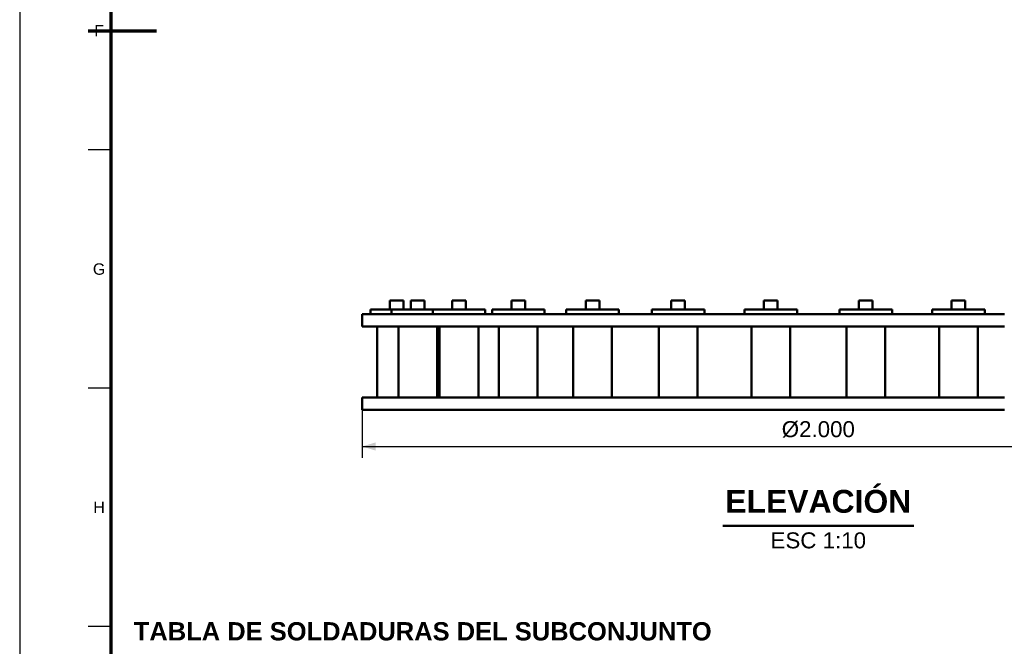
# Model space of a CAD drawing. Header units: millimetres. Extents: x 0 to 841, y 0 to 594.
# Tile 2 of 226: x 0 to 216, y 162 to 299. Entities that reach past the tile are written whole.
import ezdxf
from ezdxf.enums import TextEntityAlignment as Align

# ---------------------------------------------------------------- set-up
doc = ezdxf.new("R2010")
doc.units = ezdxf.units.MM
for name, color, linetype, lineweight in [('COTA', 7, 'CONTINUOUS', 25), ('FINA', 7, 'CONTINUOUS', 25), ('MARCO', 7, 'CONTINUOUS', 70), ('TXT', 7, 'CONTINUOUS', 25), ('VIS', 7, 'CONTINUOUS', 50)]:
    doc.layers.add(name, color=color, linetype=linetype, lineweight=lineweight)
doc.styles.add('STD', font='LiberationSans-Regular.ttf')
doc.styles.add('STDB', font='LiberationSans-Bold.ttf')

msp = doc.modelspace()

# ---------------------------------------------------------------- linework, layer by layer
at = {"layer": 'COTA'}
for p, q in [((75.02, 215.16), (75.02, 203.46)), ((75.02, 205.96), (275.02, 205.96))]:
    msp.add_line(p, q, dxfattribs=at)
msp.add_solid([(75.02, 205.96), (78.02, 205.06), (78.02, 206.86)], dxfattribs=at)
at = {"layer": 'FINA'}
for p, q in [((20, 270.91), (15, 270.91)), ((20, 218.73), (15, 218.73)), ((20, 166.55), (15, 166.55))]:
    msp.add_line(p, q, dxfattribs=at)
msp.add_lwpolyline([(0, 0), (841, 0), (841, 594), (0, 594)], close=True, dxfattribs=at)
at = {"layer": 'MARCO'}
msp.add_line((15, 297), (30, 297), dxfattribs=at)
msp.add_lwpolyline([(20, 10), (831, 10), (831, 584), (20, 584)], close=True, dxfattribs=at)
at = {"layer": 'VIS'}
msp.add_line((154.09, 188.56), (195.95, 188.56), dxfattribs=at)
for points in [[(81.1, 237.96), (81.22, 237.96), (81.34, 237.96), (81.46, 237.96), (81.58, 237.96), (81.7, 237.96), (81.82, 237.96), (81.94, 237.96), (82.06, 237.96), (82.18, 237.96), (82.3, 237.96), (82.42, 237.96), (82.54, 237.96), (82.66, 237.96), (82.78, 237.96), (82.9, 237.96), (83.02, 237.96), (83.14, 237.96), (83.26, 237.96), (83.38, 237.96), (83.5, 237.96), (83.62, 237.96), (83.74, 237.96), (83.86, 237.96), (83.98, 237.96), (84.1, 237.96)], [(81.1, 237.96), (81.1, 235.96)], [(81.1, 237.96), (81.1, 235.96)], [(84.1, 235.96), (84.1, 237.96)], [(84.1, 235.96), (84.1, 237.96)], [(85.74, 237.96), (85.86, 237.96), (85.98, 237.96), (86.1, 237.96), (86.22, 237.96), (86.34, 237.96), (86.46, 237.96), (86.58, 237.96), (86.7, 237.96), (86.82, 237.96), (86.94, 237.96), (87.06, 237.96), (87.18, 237.96), (87.3, 237.96), (87.42, 237.96), (87.54, 237.96), (87.66, 237.96), (87.78, 237.96), (87.9, 237.96), (88.02, 237.96), (88.14, 237.96), (88.26, 237.96), (88.38, 237.96), (88.5, 237.96), (88.62, 237.96), (88.74, 237.96)], [(85.74, 237.96), (85.74, 235.96)], [(88.74, 235.96), (88.74, 237.96)], [(94.77, 237.96), (94.89, 237.96), (95.01, 237.96), (95.13, 237.96), (95.25, 237.96), (95.37, 237.96), (95.49, 237.96), (95.61, 237.96), (95.73, 237.96), (95.85, 237.96), (95.97, 237.96), (96.09, 237.96), (96.21, 237.96), (96.33, 237.96), (96.45, 237.96), (96.57, 237.96), (96.69, 237.96), (96.81, 237.96), (96.93, 237.96), (97.05, 237.96), (97.17, 237.96), (97.29, 237.96), (97.41, 237.96), (97.53, 237.96), (97.65, 237.96), (97.77, 237.96)], [(94.77, 237.96), (94.77, 235.96)], [(97.77, 235.96), (97.77, 237.96)], [(107.76, 237.96), (107.88, 237.96), (108, 237.96), (108.12, 237.96), (108.24, 237.96), (108.36, 237.96), (108.48, 237.96), (108.6, 237.96), (108.72, 237.96), (108.84, 237.96), (108.96, 237.96), (109.08, 237.96), (109.2, 237.96), (109.32, 237.96), (109.44, 237.96), (109.56, 237.96), (109.68, 237.96), (109.8, 237.96), (109.92, 237.96), (110.04, 237.96), (110.16, 237.96), (110.28, 237.96), (110.4, 237.96), (110.52, 237.96), (110.64, 237.96), (110.76, 237.96)], [(107.76, 237.96), (107.76, 235.96)], [(110.76, 235.96), (110.76, 237.96)], [(124.04, 237.96), (124.16, 237.96), (124.28, 237.96), (124.4, 237.96), (124.52, 237.96), (124.64, 237.96), (124.76, 237.96), (124.88, 237.96), (125, 237.96), (125.12, 237.96), (125.24, 237.96), (125.36, 237.96), (125.48, 237.96), (125.6, 237.96), (125.72, 237.96), (125.84, 237.96), (125.96, 237.96), (126.08, 237.96), (126.2, 237.96), (126.32, 237.96), (126.44, 237.96), (126.56, 237.96), (126.68, 237.96), (126.8, 237.96), (126.92, 237.96), (127.04, 237.96)], [(124.04, 237.96), (124.04, 235.96)], [(127.04, 235.96), (127.04, 237.96)], [(142.8, 237.96), (142.92, 237.96), (143.04, 237.96), (143.16, 237.96), (143.28, 237.96), (143.4, 237.96), (143.52, 237.96), (143.64, 237.96), (143.76, 237.96), (143.88, 237.96), (144, 237.96), (144.12, 237.96), (144.24, 237.96), (144.36, 237.96), (144.48, 237.96), (144.6, 237.96), (144.72, 237.96), (144.84, 237.96), (144.96, 237.96), (145.08, 237.96), (145.2, 237.96), (145.32, 237.96), (145.44, 237.96), (145.56, 237.96), (145.68, 237.96), (145.8, 237.96)], [(142.8, 237.96), (142.8, 235.96)], [(145.8, 235.96), (145.8, 237.96)], [(163.11, 237.96), (163.23, 237.96), (163.35, 237.96), (163.47, 237.96), (163.59, 237.96), (163.71, 237.96), (163.83, 237.96), (163.95, 237.96), (164.07, 237.96), (164.19, 237.96), (164.31, 237.96), (164.43, 237.96), (164.55, 237.96), (164.67, 237.96), (164.79, 237.96), (164.91, 237.96), (165.03, 237.96), (165.15, 237.96), (165.27, 237.96), (165.39, 237.96), (165.51, 237.96), (165.63, 237.96), (165.75, 237.96), (165.87, 237.96), (165.99, 237.96), (166.11, 237.96)], [(163.11, 237.96), (163.11, 235.96)], [(166.11, 235.96), (166.11, 237.96)], [(183.93, 237.96), (184.05, 237.96), (184.17, 237.96), (184.29, 237.96), (184.41, 237.96), (184.53, 237.96), (184.65, 237.96), (184.77, 237.96), (184.89, 237.96), (185.01, 237.96), (185.13, 237.96), (185.25, 237.96), (185.37, 237.96), (185.49, 237.96), (185.61, 237.96), (185.73, 237.96), (185.85, 237.96), (185.97, 237.96), (186.09, 237.96), (186.21, 237.96), (186.33, 237.96), (186.45, 237.96), (186.57, 237.96), (186.69, 237.96), (186.81, 237.96), (186.93, 237.96)], [(183.93, 237.96), (183.93, 235.96)], [(186.93, 235.96), (186.93, 237.96)], [(204.24, 237.96), (204.36, 237.96), (204.48, 237.96), (204.6, 237.96), (204.72, 237.96), (204.84, 237.96), (204.96, 237.96), (205.08, 237.96), (205.2, 237.96), (205.32, 237.96), (205.44, 237.96), (205.56, 237.96), (205.68, 237.96), (205.8, 237.96), (205.92, 237.96), (206.04, 237.96), (206.16, 237.96), (206.28, 237.96), (206.4, 237.96), (206.52, 237.96), (206.64, 237.96), (206.76, 237.96), (206.88, 237.96), (207, 237.96), (207.12, 237.96), (207.24, 237.96)], [(204.24, 237.96), (204.24, 235.96)], [(207.24, 235.96), (207.24, 237.96)], [(76.85, 235.96), (76.98, 235.96), (77.1, 235.96), (77.22, 235.96), (77.34, 235.96), (77.46, 235.96), (77.59, 235.96), (77.71, 235.96), (77.83, 235.96), (77.95, 235.96), (78.07, 235.96), (78.2, 235.96), (78.32, 235.96), (78.44, 235.96), (78.56, 235.96), (78.68, 235.96), (78.81, 235.96), (78.93, 235.96), (79.05, 235.96), (79.17, 235.96), (79.29, 235.96), (79.42, 235.96), (79.54, 235.96), (79.66, 235.96), (79.78, 235.96), (79.9, 235.96), (80.03, 235.96), (80.15, 235.96), (80.27, 235.96), (80.39, 235.96), (80.51, 235.96), (80.64, 235.96), (80.76, 235.96), (80.88, 235.96), (81, 235.96), (81.12, 235.96), (81.24, 235.96), (81.37, 235.96), (81.49, 235.96)], [(76.85, 235.96), (76.85, 234.96)], [(76.85, 235.96), (76.85, 234.96)], [(81.49, 235.96), (81.61, 235.96), (81.73, 235.96), (81.85, 235.96), (81.97, 235.96), (82.09, 235.96), (82.21, 235.96), (82.33, 235.96), (82.45, 235.96), (82.57, 235.96), (82.69, 235.96), (82.81, 235.96), (82.93, 235.96), (83.05, 235.96), (83.18, 235.96), (83.3, 235.96), (83.42, 235.96), (83.54, 235.96), (83.66, 235.96), (83.78, 235.96), (83.9, 235.96), (84.02, 235.96), (84.14, 235.96), (84.26, 235.96), (84.38, 235.96), (84.5, 235.96), (84.62, 235.96), (84.74, 235.96), (84.86, 235.96), (84.98, 235.96), (85.1, 235.96), (85.22, 235.96), (85.34, 235.96), (85.46, 235.96), (85.58, 235.96), (85.71, 235.96), (85.83, 235.96), (85.95, 235.96), (86.07, 235.96), (86.19, 235.96), (86.31, 235.96), (86.43, 235.96), (86.55, 235.96), (86.67, 235.96), (86.79, 235.96), (86.91, 235.96), (87.03, 235.96), (87.15, 235.96), (87.27, 235.96), (87.39, 235.96), (87.51, 235.96), (87.63, 235.96), (87.75, 235.96), (87.87, 235.96), (87.99, 235.96), (88.11, 235.96), (88.24, 235.96), (88.36, 235.96), (88.48, 235.96), (88.6, 235.96), (88.72, 235.96), (88.84, 235.96), (88.96, 235.96), (89.08, 235.96), (89.2, 235.96), (89.32, 235.96), (89.44, 235.96), (89.56, 235.96), (89.68, 235.96), (89.8, 235.96), (89.92, 235.96), (90.04, 235.96), (90.16, 235.96), (90.28, 235.96), (90.4, 235.96), (90.52, 235.96)], [(81.49, 235.96), (81.49, 234.96)], [(90.52, 235.96), (90.65, 235.96), (90.77, 235.96), (90.89, 235.96), (91.01, 235.96), (91.13, 235.96), (91.25, 235.96), (91.37, 235.96), (91.49, 235.96), (91.61, 235.96), (91.74, 235.96), (91.86, 235.96), (91.98, 235.96), (92.1, 235.96), (92.22, 235.96), (92.34, 235.96), (92.46, 235.96), (92.58, 235.96), (92.7, 235.96), (92.82, 235.96), (92.95, 235.96), (93.07, 235.96), (93.19, 235.96), (93.31, 235.96), (93.43, 235.96), (93.55, 235.96), (93.67, 235.96), (93.79, 235.96), (93.91, 235.96), (94.04, 235.96), (94.16, 235.96), (94.28, 235.96), (94.4, 235.96), (94.52, 235.96), (94.64, 235.96), (94.76, 235.96), (94.88, 235.96), (95, 235.96), (95.12, 235.96), (95.25, 235.96), (95.37, 235.96), (95.49, 235.96), (95.61, 235.96), (95.73, 235.96), (95.85, 235.96), (95.97, 235.96), (96.09, 235.96), (96.21, 235.96), (96.34, 235.96), (96.46, 235.96), (96.58, 235.96), (96.7, 235.96), (96.82, 235.96), (96.94, 235.96), (97.06, 235.96), (97.18, 235.96), (97.3, 235.96), (97.42, 235.96), (97.55, 235.96), (97.67, 235.96), (97.79, 235.96), (97.91, 235.96), (98.03, 235.96), (98.15, 235.96), (98.27, 235.96), (98.39, 235.96), (98.51, 235.96), (98.64, 235.96), (98.76, 235.96), (98.88, 235.96), (99, 235.96), (99.12, 235.96), (99.24, 235.96), (99.36, 235.96), (99.48, 235.96), (99.6, 235.96), (99.72, 235.96), (99.85, 235.96), (99.97, 235.96), (100.09, 235.96), (100.21, 235.96), (100.33, 235.96), (100.45, 235.96), (100.57, 235.96), (100.69, 235.96), (100.81, 235.96), (100.94, 235.96), (101.06, 235.96), (101.18, 235.96), (101.3, 235.96), (101.42, 235.96), (101.54, 235.96), (101.66, 235.96), (101.78, 235.96), (101.9, 235.96), (102.02, 235.96)], [(90.52, 235.96), (90.52, 234.96)], [(102.02, 234.96), (102.02, 235.96)], [(103.51, 235.96), (103.63, 235.96), (103.75, 235.96), (103.87, 235.96), (103.99, 235.96), (104.11, 235.96), (104.24, 235.96), (104.36, 235.96), (104.48, 235.96), (104.6, 235.96), (104.72, 235.96), (104.84, 235.96), (104.96, 235.96), (105.08, 235.96), (105.2, 235.96), (105.32, 235.96), (105.45, 235.96), (105.57, 235.96), (105.69, 235.96), (105.81, 235.96), (105.93, 235.96), (106.05, 235.96), (106.17, 235.96), (106.29, 235.96), (106.41, 235.96), (106.54, 235.96), (106.66, 235.96), (106.78, 235.96), (106.9, 235.96), (107.02, 235.96), (107.14, 235.96), (107.26, 235.96), (107.38, 235.96), (107.5, 235.96), (107.62, 235.96), (107.75, 235.96), (107.87, 235.96), (107.99, 235.96), (108.11, 235.96), (108.23, 235.96), (108.35, 235.96), (108.47, 235.96), (108.59, 235.96), (108.71, 235.96), (108.84, 235.96), (108.96, 235.96), (109.08, 235.96), (109.2, 235.96), (109.32, 235.96), (109.44, 235.96), (109.56, 235.96), (109.68, 235.96), (109.8, 235.96), (109.92, 235.96), (110.05, 235.96), (110.17, 235.96), (110.29, 235.96), (110.41, 235.96), (110.53, 235.96), (110.65, 235.96), (110.77, 235.96), (110.89, 235.96), (111.01, 235.96), (111.14, 235.96), (111.26, 235.96), (111.38, 235.96), (111.5, 235.96), (111.62, 235.96), (111.74, 235.96), (111.86, 235.96), (111.98, 235.96), (112.1, 235.96), (112.22, 235.96), (112.35, 235.96), (112.47, 235.96), (112.59, 235.96), (112.71, 235.96), (112.83, 235.96), (112.95, 235.96), (113.07, 235.96), (113.19, 235.96), (113.31, 235.96), (113.44, 235.96), (113.56, 235.96), (113.68, 235.96), (113.8, 235.96), (113.92, 235.96), (114.04, 235.96), (114.16, 235.96), (114.28, 235.96), (114.4, 235.96), (114.52, 235.96), (114.65, 235.96), (114.77, 235.96), (114.89, 235.96), (115.01, 235.96)], [(103.51, 235.96), (103.51, 234.96)], [(115.01, 234.96), (115.01, 235.96)], [(119.79, 235.96), (119.91, 235.96), (120.03, 235.96), (120.15, 235.96), (120.28, 235.96), (120.4, 235.96), (120.52, 235.96), (120.64, 235.96), (120.76, 235.96), (120.88, 235.96), (121, 235.96), (121.12, 235.96), (121.24, 235.96), (121.36, 235.96), (121.49, 235.96), (121.61, 235.96), (121.73, 235.96), (121.85, 235.96), (121.97, 235.96), (122.09, 235.96), (122.21, 235.96), (122.33, 235.96), (122.45, 235.96), (122.58, 235.96), (122.7, 235.96), (122.82, 235.96), (122.94, 235.96), (123.06, 235.96), (123.18, 235.96), (123.3, 235.96), (123.42, 235.96), (123.54, 235.96), (123.66, 235.96), (123.79, 235.96), (123.91, 235.96), (124.03, 235.96), (124.15, 235.96), (124.27, 235.96), (124.39, 235.96), (124.51, 235.96), (124.63, 235.96), (124.75, 235.96), (124.88, 235.96), (125, 235.96), (125.12, 235.96), (125.24, 235.96), (125.36, 235.96), (125.48, 235.96), (125.6, 235.96), (125.72, 235.96), (125.84, 235.96), (125.96, 235.96), (126.09, 235.96), (126.21, 235.96), (126.33, 235.96), (126.45, 235.96), (126.57, 235.96), (126.69, 235.96), (126.81, 235.96), (126.93, 235.96), (127.05, 235.96), (127.18, 235.96), (127.3, 235.96), (127.42, 235.96), (127.54, 235.96), (127.66, 235.96), (127.78, 235.96), (127.9, 235.96), (128.02, 235.96), (128.14, 235.96), (128.26, 235.96), (128.39, 235.96), (128.51, 235.96), (128.63, 235.96), (128.75, 235.96), (128.87, 235.96), (128.99, 235.96), (129.11, 235.96), (129.23, 235.96), (129.35, 235.96), (129.48, 235.96), (129.6, 235.96), (129.72, 235.96), (129.84, 235.96), (129.96, 235.96), (130.08, 235.96), (130.2, 235.96), (130.32, 235.96), (130.44, 235.96), (130.56, 235.96), (130.69, 235.96), (130.81, 235.96), (130.93, 235.96), (131.05, 235.96), (131.17, 235.96), (131.29, 235.96)], [(119.79, 235.96), (119.79, 234.96)], [(131.29, 234.96), (131.29, 235.96)], [(138.55, 235.96), (138.67, 235.96), (138.8, 235.96), (138.92, 235.96), (139.04, 235.96), (139.16, 235.96), (139.28, 235.96), (139.4, 235.96), (139.52, 235.96), (139.64, 235.96), (139.76, 235.96), (139.89, 235.96), (140.01, 235.96), (140.13, 235.96), (140.25, 235.96), (140.37, 235.96), (140.49, 235.96), (140.61, 235.96), (140.73, 235.96), (140.85, 235.96), (140.97, 235.96), (141.1, 235.96), (141.22, 235.96), (141.34, 235.96), (141.46, 235.96), (141.58, 235.96), (141.7, 235.96), (141.82, 235.96), (141.94, 235.96), (142.06, 235.96), (142.19, 235.96), (142.31, 235.96), (142.43, 235.96), (142.55, 235.96), (142.67, 235.96), (142.79, 235.96), (142.91, 235.96), (143.03, 235.96), (143.15, 235.96), (143.27, 235.96), (143.4, 235.96), (143.52, 235.96), (143.64, 235.96), (143.76, 235.96), (143.88, 235.96), (144, 235.96), (144.12, 235.96), (144.24, 235.96), (144.36, 235.96), (144.49, 235.96), (144.61, 235.96), (144.73, 235.96), (144.85, 235.96), (144.97, 235.96), (145.09, 235.96), (145.21, 235.96), (145.33, 235.96), (145.45, 235.96), (145.57, 235.96), (145.7, 235.96), (145.82, 235.96), (145.94, 235.96), (146.06, 235.96), (146.18, 235.96), (146.3, 235.96), (146.42, 235.96), (146.54, 235.96), (146.66, 235.96), (146.79, 235.96), (146.91, 235.96), (147.03, 235.96), (147.15, 235.96), (147.27, 235.96), (147.39, 235.96), (147.51, 235.96), (147.63, 235.96), (147.75, 235.96), (147.87, 235.96), (148, 235.96), (148.12, 235.96), (148.24, 235.96), (148.36, 235.96), (148.48, 235.96), (148.6, 235.96), (148.72, 235.96), (148.84, 235.96), (148.96, 235.96), (149.09, 235.96), (149.21, 235.96), (149.33, 235.96), (149.45, 235.96), (149.57, 235.96), (149.69, 235.96), (149.81, 235.96), (149.93, 235.96), (150.05, 235.96)], [(138.55, 235.96), (138.55, 234.96)], [(150.05, 234.96), (150.05, 235.96)], [(158.86, 235.96), (158.98, 235.96), (159.1, 235.96), (159.22, 235.96), (159.34, 235.96), (159.46, 235.96), (159.58, 235.96), (159.7, 235.96), (159.83, 235.96), (159.95, 235.96), (160.07, 235.96), (160.19, 235.96), (160.31, 235.96), (160.43, 235.96), (160.55, 235.96), (160.67, 235.96), (160.79, 235.96), (160.92, 235.96), (161.04, 235.96), (161.16, 235.96), (161.28, 235.96), (161.4, 235.96), (161.52, 235.96), (161.64, 235.96), (161.76, 235.96), (161.88, 235.96), (162, 235.96), (162.13, 235.96), (162.25, 235.96), (162.37, 235.96), (162.49, 235.96), (162.61, 235.96), (162.73, 235.96), (162.85, 235.96), (162.97, 235.96), (163.09, 235.96), (163.22, 235.96), (163.34, 235.96), (163.46, 235.96), (163.58, 235.96), (163.7, 235.96), (163.82, 235.96), (163.94, 235.96), (164.06, 235.96), (164.18, 235.96), (164.3, 235.96), (164.43, 235.96), (164.55, 235.96), (164.67, 235.96), (164.79, 235.96), (164.91, 235.96), (165.03, 235.96), (165.15, 235.96), (165.27, 235.96), (165.39, 235.96), (165.52, 235.96), (165.64, 235.96), (165.76, 235.96), (165.88, 235.96), (166, 235.96), (166.12, 235.96), (166.24, 235.96), (166.36, 235.96), (166.48, 235.96), (166.6, 235.96), (166.73, 235.96), (166.85, 235.96), (166.97, 235.96), (167.09, 235.96), (167.21, 235.96), (167.33, 235.96), (167.45, 235.96), (167.57, 235.96), (167.69, 235.96), (167.82, 235.96), (167.94, 235.96), (168.06, 235.96), (168.18, 235.96), (168.3, 235.96), (168.42, 235.96), (168.54, 235.96), (168.66, 235.96), (168.78, 235.96), (168.9, 235.96), (169.03, 235.96), (169.15, 235.96), (169.27, 235.96), (169.39, 235.96), (169.51, 235.96), (169.63, 235.96), (169.75, 235.96), (169.87, 235.96), (169.99, 235.96), (170.12, 235.96), (170.24, 235.96), (170.36, 235.96)], [(158.86, 235.96), (158.86, 234.96)], [(170.36, 234.96), (170.36, 235.96)], [(179.68, 235.96), (179.8, 235.96), (179.92, 235.96), (180.05, 235.96), (180.17, 235.96), (180.29, 235.96), (180.41, 235.96), (180.53, 235.96), (180.65, 235.96), (180.77, 235.96), (180.89, 235.96), (181.01, 235.96), (181.14, 235.96), (181.26, 235.96), (181.38, 235.96), (181.5, 235.96), (181.62, 235.96), (181.74, 235.96), (181.86, 235.96), (181.98, 235.96), (182.1, 235.96), (182.22, 235.96), (182.35, 235.96), (182.47, 235.96), (182.59, 235.96), (182.71, 235.96), (182.83, 235.96), (182.95, 235.96), (183.07, 235.96), (183.19, 235.96), (183.31, 235.96), (183.44, 235.96), (183.56, 235.96), (183.68, 235.96), (183.8, 235.96), (183.92, 235.96), (184.04, 235.96), (184.16, 235.96), (184.28, 235.96), (184.4, 235.96), (184.52, 235.96), (184.65, 235.96), (184.77, 235.96), (184.89, 235.96), (185.01, 235.96), (185.13, 235.96), (185.25, 235.96), (185.37, 235.96), (185.49, 235.96), (185.61, 235.96), (185.74, 235.96), (185.86, 235.96), (185.98, 235.96), (186.1, 235.96), (186.22, 235.96), (186.34, 235.96), (186.46, 235.96), (186.58, 235.96), (186.7, 235.96), (186.82, 235.96), (186.95, 235.96), (187.07, 235.96), (187.19, 235.96), (187.31, 235.96), (187.43, 235.96), (187.55, 235.96), (187.67, 235.96), (187.79, 235.96), (187.91, 235.96), (188.04, 235.96), (188.16, 235.96), (188.28, 235.96), (188.4, 235.96), (188.52, 235.96), (188.64, 235.96), (188.76, 235.96), (188.88, 235.96), (189, 235.96), (189.12, 235.96), (189.25, 235.96), (189.37, 235.96), (189.49, 235.96), (189.61, 235.96), (189.73, 235.96), (189.85, 235.96), (189.97, 235.96), (190.09, 235.96), (190.21, 235.96), (190.34, 235.96), (190.46, 235.96), (190.58, 235.96), (190.7, 235.96), (190.82, 235.96), (190.94, 235.96), (191.06, 235.96), (191.18, 235.96)], [(179.68, 235.96), (179.68, 234.96)], [(191.18, 234.96), (191.18, 235.96)], [(199.99, 235.96), (200.11, 235.96), (200.23, 235.96), (200.35, 235.96), (200.47, 235.96), (200.59, 235.96), (200.71, 235.96), (200.83, 235.96), (200.95, 235.96), (201.08, 235.96), (201.2, 235.96), (201.32, 235.96), (201.44, 235.96), (201.56, 235.96), (201.68, 235.96), (201.8, 235.96), (201.92, 235.96), (202.04, 235.96), (202.16, 235.96), (202.29, 235.96), (202.41, 235.96), (202.53, 235.96), (202.65, 235.96), (202.77, 235.96), (202.89, 235.96), (203.01, 235.96), (203.13, 235.96), (203.25, 235.96), (203.38, 235.96), (203.5, 235.96), (203.62, 235.96), (203.74, 235.96), (203.86, 235.96), (203.98, 235.96), (204.1, 235.96), (204.22, 235.96), (204.34, 235.96), (204.46, 235.96), (204.59, 235.96), (204.71, 235.96), (204.83, 235.96), (204.95, 235.96), (205.07, 235.96), (205.19, 235.96), (205.31, 235.96), (205.43, 235.96), (205.55, 235.96), (205.68, 235.96), (205.8, 235.96), (205.92, 235.96), (206.04, 235.96), (206.16, 235.96), (206.28, 235.96), (206.4, 235.96), (206.52, 235.96), (206.64, 235.96), (206.76, 235.96), (206.89, 235.96), (207.01, 235.96), (207.13, 235.96), (207.25, 235.96), (207.37, 235.96), (207.49, 235.96), (207.61, 235.96), (207.73, 235.96), (207.85, 235.96), (207.98, 235.96), (208.1, 235.96), (208.22, 235.96), (208.34, 235.96), (208.46, 235.96), (208.58, 235.96), (208.7, 235.96), (208.82, 235.96), (208.94, 235.96), (209.06, 235.96), (209.19, 235.96), (209.31, 235.96), (209.43, 235.96), (209.55, 235.96), (209.67, 235.96), (209.79, 235.96), (209.91, 235.96), (210.03, 235.96), (210.15, 235.96), (210.28, 235.96), (210.4, 235.96), (210.52, 235.96), (210.64, 235.96), (210.76, 235.96), (210.88, 235.96), (211, 235.96), (211.12, 235.96), (211.24, 235.96), (211.36, 235.96), (211.49, 235.96)], [(199.99, 235.96), (199.99, 234.96)], [(211.49, 234.96), (211.49, 235.96)], [(75.02, 234.96), (75.42, 234.96), (75.82, 234.96), (76.22, 234.96), (76.62, 234.96), (77.02, 234.96), (77.42, 234.96), (77.82, 234.96), (78.22, 234.96), (78.62, 234.96), (79.02, 234.96), (79.42, 234.96), (79.82, 234.96), (80.22, 234.96), (80.62, 234.96), (81.02, 234.96), (81.42, 234.96), (81.82, 234.96), (82.22, 234.96), (82.62, 234.96), (83.02, 234.96), (83.42, 234.96), (83.82, 234.96), (84.22, 234.96), (84.62, 234.96), (85.02, 234.96), (85.42, 234.96), (85.82, 234.96), (86.22, 234.96), (86.62, 234.96), (87.02, 234.96), (87.42, 234.96), (87.82, 234.96), (88.22, 234.96), (88.62, 234.96), (89.02, 234.96), (89.42, 234.96), (89.82, 234.96), (90.22, 234.96), (90.62, 234.96), (91.02, 234.96), (91.42, 234.96), (91.82, 234.96), (92.22, 234.96), (92.62, 234.96), (93.02, 234.96), (93.42, 234.96), (93.82, 234.96), (94.22, 234.96), (94.62, 234.96), (95.02, 234.96), (95.42, 234.96), (95.82, 234.96), (96.22, 234.96), (96.62, 234.96), (97.02, 234.96), (97.42, 234.96), (97.82, 234.96), (98.22, 234.96), (98.62, 234.96), (99.02, 234.96), (99.42, 234.96), (99.82, 234.96), (100.22, 234.96), (100.62, 234.96), (101.02, 234.96), (101.42, 234.96), (101.82, 234.96), (102.22, 234.96), (102.62, 234.96), (103.02, 234.96), (103.42, 234.96), (103.82, 234.96), (104.22, 234.96), (104.62, 234.96), (105.02, 234.96), (105.42, 234.96), (105.82, 234.96), (106.22, 234.96), (106.62, 234.96), (107.02, 234.96), (107.42, 234.96), (107.82, 234.96), (108.22, 234.96), (108.62, 234.96), (109.02, 234.96), (109.42, 234.96), (109.82, 234.96), (110.22, 234.96), (110.62, 234.96), (111.02, 234.96), (111.42, 234.96), (111.82, 234.96), (112.22, 234.96), (112.62, 234.96), (113.02, 234.96), (113.42, 234.96), (113.82, 234.96), (114.22, 234.96), (114.62, 234.96), (115.02, 234.96), (115.42, 234.96), (115.82, 234.96), (116.22, 234.96), (116.62, 234.96), (117.02, 234.96), (117.42, 234.96), (117.82, 234.96), (118.22, 234.96), (118.62, 234.96), (119.02, 234.96), (119.42, 234.96), (119.82, 234.96), (120.22, 234.96), (120.62, 234.96), (121.02, 234.96), (121.42, 234.96), (121.82, 234.96), (122.22, 234.96), (122.62, 234.96), (123.02, 234.96), (123.42, 234.96), (123.82, 234.96), (124.22, 234.96), (124.62, 234.96), (125.02, 234.96), (125.42, 234.96), (125.82, 234.96), (126.22, 234.96), (126.62, 234.96), (127.02, 234.96), (127.42, 234.96), (127.82, 234.96), (128.22, 234.96), (128.62, 234.96), (129.02, 234.96), (129.42, 234.96), (129.82, 234.96), (130.22, 234.96), (130.62, 234.96), (131.02, 234.96), (131.42, 234.96), (131.82, 234.96), (132.22, 234.96), (132.62, 234.96), (133.02, 234.96), (133.42, 234.96), (133.82, 234.96), (134.22, 234.96), (134.62, 234.96), (135.02, 234.96), (135.42, 234.96), (135.82, 234.96), (136.22, 234.96), (136.62, 234.96), (137.02, 234.96), (137.42, 234.96), (137.82, 234.96), (138.22, 234.96), (138.62, 234.96), (139.02, 234.96), (139.42, 234.96), (139.82, 234.96), (140.22, 234.96), (140.62, 234.96), (141.02, 234.96), (141.42, 234.96), (141.82, 234.96), (142.22, 234.96), (142.62, 234.96), (143.02, 234.96), (143.42, 234.96), (143.82, 234.96), (144.22, 234.96), (144.62, 234.96), (145.02, 234.96), (145.42, 234.96), (145.82, 234.96), (146.22, 234.96), (146.62, 234.96), (147.02, 234.96), (147.42, 234.96), (147.82, 234.96), (148.22, 234.96), (148.62, 234.96), (149.02, 234.96), (149.42, 234.96), (149.82, 234.96), (150.22, 234.96), (150.62, 234.96), (151.02, 234.96), (151.42, 234.96), (151.82, 234.96), (152.22, 234.96), (152.62, 234.96), (153.02, 234.96), (153.42, 234.96), (153.82, 234.96), (154.22, 234.96), (154.62, 234.96), (155.02, 234.96), (155.42, 234.96), (155.82, 234.96), (156.22, 234.96), (156.62, 234.96), (157.02, 234.96), (157.42, 234.96), (157.82, 234.96), (158.22, 234.96), (158.62, 234.96), (159.02, 234.96), (159.42, 234.96), (159.82, 234.96), (160.22, 234.96), (160.62, 234.96), (161.02, 234.96), (161.42, 234.96), (161.82, 234.96), (162.22, 234.96), (162.62, 234.96), (163.02, 234.96), (163.42, 234.96), (163.82, 234.96), (164.22, 234.96), (164.62, 234.96), (165.02, 234.96), (165.42, 234.96), (165.82, 234.96), (166.22, 234.96), (166.62, 234.96), (167.02, 234.96), (167.42, 234.96), (167.82, 234.96), (168.22, 234.96), (168.62, 234.96), (169.02, 234.96), (169.42, 234.96), (169.82, 234.96), (170.22, 234.96), (170.62, 234.96), (171.02, 234.96), (171.42, 234.96), (171.82, 234.96), (172.22, 234.96), (172.62, 234.96), (173.02, 234.96), (173.42, 234.96), (173.82, 234.96), (174.22, 234.96), (174.62, 234.96), (175.02, 234.96), (175.42, 234.96), (175.82, 234.96), (176.22, 234.96), (176.62, 234.96), (177.02, 234.96), (177.42, 234.96), (177.82, 234.96), (178.22, 234.96), (178.62, 234.96), (179.02, 234.96), (179.42, 234.96), (179.82, 234.96), (180.22, 234.96), (180.62, 234.96), (181.02, 234.96), (181.42, 234.96), (181.82, 234.96), (182.22, 234.96), (182.62, 234.96), (183.02, 234.96), (183.42, 234.96), (183.82, 234.96), (184.22, 234.96), (184.62, 234.96), (185.02, 234.96), (185.42, 234.96), (185.82, 234.96), (186.22, 234.96), (186.62, 234.96), (187.02, 234.96), (187.42, 234.96), (187.82, 234.96), (188.22, 234.96), (188.62, 234.96), (189.02, 234.96), (189.42, 234.96), (189.82, 234.96), (190.22, 234.96), (190.62, 234.96), (191.02, 234.96), (191.42, 234.96), (191.82, 234.96), (192.22, 234.96), (192.62, 234.96), (193.02, 234.96), (193.42, 234.96), (193.82, 234.96), (194.22, 234.96), (194.62, 234.96), (195.02, 234.96), (195.42, 234.96), (195.82, 234.96), (196.22, 234.96), (196.62, 234.96), (197.02, 234.96), (197.42, 234.96), (197.82, 234.96), (198.22, 234.96), (198.62, 234.96), (199.02, 234.96), (199.42, 234.96), (199.82, 234.96), (200.22, 234.96), (200.62, 234.96), (201.02, 234.96), (201.42, 234.96), (201.82, 234.96), (202.22, 234.96), (202.62, 234.96), (203.02, 234.96), (203.42, 234.96), (203.82, 234.96), (204.22, 234.96), (204.62, 234.96), (205.02, 234.96), (205.42, 234.96), (205.82, 234.96), (206.22, 234.96), (206.62, 234.96), (207.02, 234.96), (207.42, 234.96), (207.82, 234.96), (208.22, 234.96), (208.62, 234.96), (209.02, 234.96), (209.42, 234.96), (209.82, 234.96), (210.22, 234.96), (210.62, 234.96), (211.02, 234.96), (211.42, 234.96), (211.82, 234.96), (212.22, 234.96), (212.62, 234.96), (213.02, 234.96), (213.42, 234.96), (213.82, 234.96), (214.22, 234.96), (214.62, 234.96), (215.02, 234.96), (215.42, 234.96), (215.82, 234.96)], [(75.02, 234.96), (75.02, 232.26)], [(75.02, 232.26), (75.42, 232.26), (75.82, 232.26), (76.22, 232.26), (76.62, 232.26), (77.02, 232.26), (77.42, 232.26), (77.82, 232.26), (78.22, 232.26), (78.62, 232.26), (79.02, 232.26), (79.42, 232.26), (79.82, 232.26), (80.22, 232.26), (80.62, 232.26), (81.02, 232.26), (81.42, 232.26), (81.82, 232.26), (82.22, 232.26), (82.62, 232.26), (83.02, 232.26), (83.42, 232.26), (83.82, 232.26), (84.22, 232.26), (84.62, 232.26), (85.02, 232.26), (85.42, 232.26), (85.82, 232.26), (86.22, 232.26), (86.62, 232.26), (87.02, 232.26), (87.42, 232.26), (87.82, 232.26), (88.22, 232.26), (88.62, 232.26), (89.02, 232.26), (89.42, 232.26), (89.82, 232.26), (90.22, 232.26), (90.62, 232.26), (91.02, 232.26), (91.42, 232.26), (91.82, 232.26), (92.22, 232.26), (92.62, 232.26), (93.02, 232.26), (93.42, 232.26), (93.82, 232.26), (94.22, 232.26), (94.62, 232.26), (95.02, 232.26), (95.42, 232.26), (95.82, 232.26), (96.22, 232.26), (96.62, 232.26), (97.02, 232.26), (97.42, 232.26), (97.82, 232.26), (98.22, 232.26), (98.62, 232.26), (99.02, 232.26), (99.42, 232.26), (99.82, 232.26), (100.22, 232.26), (100.62, 232.26), (101.02, 232.26), (101.42, 232.26), (101.82, 232.26), (102.22, 232.26), (102.62, 232.26), (103.02, 232.26), (103.42, 232.26), (103.82, 232.26), (104.22, 232.26), (104.62, 232.26), (105.02, 232.26), (105.42, 232.26), (105.82, 232.26), (106.22, 232.26), (106.62, 232.26), (107.02, 232.26), (107.42, 232.26), (107.82, 232.26), (108.22, 232.26), (108.62, 232.26), (109.02, 232.26), (109.42, 232.26), (109.82, 232.26), (110.22, 232.26), (110.62, 232.26), (111.02, 232.26), (111.42, 232.26), (111.82, 232.26), (112.22, 232.26), (112.62, 232.26), (113.02, 232.26), (113.42, 232.26), (113.82, 232.26), (114.22, 232.26), (114.62, 232.26), (115.02, 232.26), (115.42, 232.26), (115.82, 232.26), (116.22, 232.26), (116.62, 232.26), (117.02, 232.26), (117.42, 232.26), (117.82, 232.26), (118.22, 232.26), (118.62, 232.26), (119.02, 232.26), (119.42, 232.26), (119.82, 232.26), (120.22, 232.26), (120.62, 232.26), (121.02, 232.26), (121.42, 232.26), (121.82, 232.26), (122.22, 232.26), (122.62, 232.26), (123.02, 232.26), (123.42, 232.26), (123.82, 232.26), (124.22, 232.26), (124.62, 232.26), (125.02, 232.26), (125.42, 232.26), (125.82, 232.26), (126.22, 232.26), (126.62, 232.26), (127.02, 232.26), (127.42, 232.26), (127.82, 232.26), (128.22, 232.26), (128.62, 232.26), (129.02, 232.26), (129.42, 232.26), (129.82, 232.26), (130.22, 232.26), (130.62, 232.26), (131.02, 232.26), (131.42, 232.26), (131.82, 232.26), (132.22, 232.26), (132.62, 232.26), (133.02, 232.26), (133.42, 232.26), (133.82, 232.26), (134.22, 232.26), (134.62, 232.26), (135.02, 232.26), (135.42, 232.26), (135.82, 232.26), (136.22, 232.26), (136.62, 232.26), (137.02, 232.26), (137.42, 232.26), (137.82, 232.26), (138.22, 232.26), (138.62, 232.26), (139.02, 232.26), (139.42, 232.26), (139.82, 232.26), (140.22, 232.26), (140.62, 232.26), (141.02, 232.26), (141.42, 232.26), (141.82, 232.26), (142.22, 232.26), (142.62, 232.26), (143.02, 232.26), (143.42, 232.26), (143.82, 232.26), (144.22, 232.26), (144.62, 232.26), (145.02, 232.26), (145.42, 232.26), (145.82, 232.26), (146.22, 232.26), (146.62, 232.26), (147.02, 232.26), (147.42, 232.26), (147.82, 232.26), (148.22, 232.26), (148.62, 232.26), (149.02, 232.26), (149.42, 232.26), (149.82, 232.26), (150.22, 232.26), (150.62, 232.26), (151.02, 232.26), (151.42, 232.26), (151.82, 232.26), (152.22, 232.26), (152.62, 232.26), (153.02, 232.26), (153.42, 232.26), (153.82, 232.26), (154.22, 232.26), (154.62, 232.26), (155.02, 232.26), (155.42, 232.26), (155.82, 232.26), (156.22, 232.26), (156.62, 232.26), (157.02, 232.26), (157.42, 232.26), (157.82, 232.26), (158.22, 232.26), (158.62, 232.26), (159.02, 232.26), (159.42, 232.26), (159.82, 232.26), (160.22, 232.26), (160.62, 232.26), (161.02, 232.26), (161.42, 232.26), (161.82, 232.26), (162.22, 232.26), (162.62, 232.26), (163.02, 232.26), (163.42, 232.26), (163.82, 232.26), (164.22, 232.26), (164.62, 232.26), (165.02, 232.26), (165.42, 232.26), (165.82, 232.26), (166.22, 232.26), (166.62, 232.26), (167.02, 232.26), (167.42, 232.26), (167.82, 232.26), (168.22, 232.26), (168.62, 232.26), (169.02, 232.26), (169.42, 232.26), (169.82, 232.26), (170.22, 232.26), (170.62, 232.26), (171.02, 232.26), (171.42, 232.26), (171.82, 232.26), (172.22, 232.26), (172.62, 232.26), (173.02, 232.26), (173.42, 232.26), (173.82, 232.26), (174.22, 232.26), (174.62, 232.26), (175.02, 232.26), (175.42, 232.26), (175.82, 232.26), (176.22, 232.26), (176.62, 232.26), (177.02, 232.26), (177.42, 232.26), (177.82, 232.26), (178.22, 232.26), (178.62, 232.26), (179.02, 232.26), (179.42, 232.26), (179.82, 232.26), (180.22, 232.26), (180.62, 232.26), (181.02, 232.26), (181.42, 232.26), (181.82, 232.26), (182.22, 232.26), (182.62, 232.26), (183.02, 232.26), (183.42, 232.26), (183.82, 232.26), (184.22, 232.26), (184.62, 232.26), (185.02, 232.26), (185.42, 232.26), (185.82, 232.26), (186.22, 232.26), (186.62, 232.26), (187.02, 232.26), (187.42, 232.26), (187.82, 232.26), (188.22, 232.26), (188.62, 232.26), (189.02, 232.26), (189.42, 232.26), (189.82, 232.26), (190.22, 232.26), (190.62, 232.26), (191.02, 232.26), (191.42, 232.26), (191.82, 232.26), (192.22, 232.26), (192.62, 232.26), (193.02, 232.26), (193.42, 232.26), (193.82, 232.26), (194.22, 232.26), (194.62, 232.26), (195.02, 232.26), (195.42, 232.26), (195.82, 232.26), (196.22, 232.26), (196.62, 232.26), (197.02, 232.26), (197.42, 232.26), (197.82, 232.26), (198.22, 232.26), (198.62, 232.26), (199.02, 232.26), (199.42, 232.26), (199.82, 232.26), (200.22, 232.26), (200.62, 232.26), (201.02, 232.26), (201.42, 232.26), (201.82, 232.26), (202.22, 232.26), (202.62, 232.26), (203.02, 232.26), (203.42, 232.26), (203.82, 232.26), (204.22, 232.26), (204.62, 232.26), (205.02, 232.26), (205.42, 232.26), (205.82, 232.26), (206.22, 232.26), (206.62, 232.26), (207.02, 232.26), (207.42, 232.26), (207.82, 232.26), (208.22, 232.26), (208.62, 232.26), (209.02, 232.26), (209.42, 232.26), (209.82, 232.26), (210.22, 232.26), (210.62, 232.26), (211.02, 232.26), (211.42, 232.26), (211.82, 232.26), (212.22, 232.26), (212.62, 232.26), (213.02, 232.26), (213.42, 232.26), (213.82, 232.26), (214.22, 232.26), (214.62, 232.26), (215.02, 232.26), (215.42, 232.26), (215.82, 232.26)], [(78.35, 232.26), (78.35, 216.66)], [(78.35, 232.26), (78.35, 216.66)], [(82.99, 232.26), (82.99, 216.66)], [(91.49, 216.66), (91.49, 232.26)], [(92.02, 232.26), (92.02, 216.66)], [(100.52, 216.66), (100.52, 232.26)], [(105.01, 232.26), (105.01, 216.66)], [(113.51, 216.66), (113.51, 232.26)], [(121.29, 232.26), (121.29, 216.66)], [(129.79, 216.66), (129.79, 232.26)], [(140.05, 232.26), (140.05, 216.66)], [(148.55, 216.66), (148.55, 232.26)], [(160.36, 232.26), (160.36, 216.66)], [(168.86, 216.66), (168.86, 232.26)], [(181.18, 232.26), (181.18, 216.66)], [(189.68, 216.66), (189.68, 232.26)], [(201.49, 232.26), (201.49, 216.66)], [(209.99, 216.66), (209.99, 232.26)], [(75.02, 216.66), (75.42, 216.66), (75.82, 216.66), (76.22, 216.66), (76.62, 216.66), (77.02, 216.66), (77.42, 216.66), (77.82, 216.66), (78.22, 216.66), (78.62, 216.66), (79.02, 216.66), (79.42, 216.66), (79.82, 216.66), (80.22, 216.66), (80.62, 216.66), (81.02, 216.66), (81.42, 216.66), (81.82, 216.66), (82.22, 216.66), (82.62, 216.66), (83.02, 216.66), (83.42, 216.66), (83.82, 216.66), (84.22, 216.66), (84.62, 216.66), (85.02, 216.66), (85.42, 216.66), (85.82, 216.66), (86.22, 216.66), (86.62, 216.66), (87.02, 216.66), (87.42, 216.66), (87.82, 216.66), (88.22, 216.66), (88.62, 216.66), (89.02, 216.66), (89.42, 216.66), (89.82, 216.66), (90.22, 216.66), (90.62, 216.66), (91.02, 216.66), (91.42, 216.66), (91.82, 216.66), (92.22, 216.66), (92.62, 216.66), (93.02, 216.66), (93.42, 216.66), (93.82, 216.66), (94.22, 216.66), (94.62, 216.66), (95.02, 216.66), (95.42, 216.66), (95.82, 216.66), (96.22, 216.66), (96.62, 216.66), (97.02, 216.66), (97.42, 216.66), (97.82, 216.66), (98.22, 216.66), (98.62, 216.66), (99.02, 216.66), (99.42, 216.66), (99.82, 216.66), (100.22, 216.66), (100.62, 216.66), (101.02, 216.66), (101.42, 216.66), (101.82, 216.66), (102.22, 216.66), (102.62, 216.66), (103.02, 216.66), (103.42, 216.66), (103.82, 216.66), (104.22, 216.66), (104.62, 216.66), (105.02, 216.66), (105.42, 216.66), (105.82, 216.66), (106.22, 216.66), (106.62, 216.66), (107.02, 216.66), (107.42, 216.66), (107.82, 216.66), (108.22, 216.66), (108.62, 216.66), (109.02, 216.66), (109.42, 216.66), (109.82, 216.66), (110.22, 216.66), (110.62, 216.66), (111.02, 216.66), (111.42, 216.66), (111.82, 216.66), (112.22, 216.66), (112.62, 216.66), (113.02, 216.66), (113.42, 216.66), (113.82, 216.66), (114.22, 216.66), (114.62, 216.66), (115.02, 216.66), (115.42, 216.66), (115.82, 216.66), (116.22, 216.66), (116.62, 216.66), (117.02, 216.66), (117.42, 216.66), (117.82, 216.66), (118.22, 216.66), (118.62, 216.66), (119.02, 216.66), (119.42, 216.66), (119.82, 216.66), (120.22, 216.66), (120.62, 216.66), (121.02, 216.66), (121.42, 216.66), (121.82, 216.66), (122.22, 216.66), (122.62, 216.66), (123.02, 216.66), (123.42, 216.66), (123.82, 216.66), (124.22, 216.66), (124.62, 216.66), (125.02, 216.66), (125.42, 216.66), (125.82, 216.66), (126.22, 216.66), (126.62, 216.66), (127.02, 216.66), (127.42, 216.66), (127.82, 216.66), (128.22, 216.66), (128.62, 216.66), (129.02, 216.66), (129.42, 216.66), (129.82, 216.66), (130.22, 216.66), (130.62, 216.66), (131.02, 216.66), (131.42, 216.66), (131.82, 216.66), (132.22, 216.66), (132.62, 216.66), (133.02, 216.66), (133.42, 216.66), (133.82, 216.66), (134.22, 216.66), (134.62, 216.66), (135.02, 216.66), (135.42, 216.66), (135.82, 216.66), (136.22, 216.66), (136.62, 216.66), (137.02, 216.66), (137.42, 216.66), (137.82, 216.66), (138.22, 216.66), (138.62, 216.66), (139.02, 216.66), (139.42, 216.66), (139.82, 216.66), (140.22, 216.66), (140.62, 216.66), (141.02, 216.66), (141.42, 216.66), (141.82, 216.66), (142.22, 216.66), (142.62, 216.66), (143.02, 216.66), (143.42, 216.66), (143.82, 216.66), (144.22, 216.66), (144.62, 216.66), (145.02, 216.66), (145.42, 216.66), (145.82, 216.66), (146.22, 216.66), (146.62, 216.66), (147.02, 216.66), (147.42, 216.66), (147.82, 216.66), (148.22, 216.66), (148.62, 216.66), (149.02, 216.66), (149.42, 216.66), (149.82, 216.66), (150.22, 216.66), (150.62, 216.66), (151.02, 216.66), (151.42, 216.66), (151.82, 216.66), (152.22, 216.66), (152.62, 216.66), (153.02, 216.66), (153.42, 216.66), (153.82, 216.66), (154.22, 216.66), (154.62, 216.66), (155.02, 216.66), (155.42, 216.66), (155.82, 216.66), (156.22, 216.66), (156.62, 216.66), (157.02, 216.66), (157.42, 216.66), (157.82, 216.66), (158.22, 216.66), (158.62, 216.66), (159.02, 216.66), (159.42, 216.66), (159.82, 216.66), (160.22, 216.66), (160.62, 216.66), (161.02, 216.66), (161.42, 216.66), (161.82, 216.66), (162.22, 216.66), (162.62, 216.66), (163.02, 216.66), (163.42, 216.66), (163.82, 216.66), (164.22, 216.66), (164.62, 216.66), (165.02, 216.66), (165.42, 216.66), (165.82, 216.66), (166.22, 216.66), (166.62, 216.66), (167.02, 216.66), (167.42, 216.66), (167.82, 216.66), (168.22, 216.66), (168.62, 216.66), (169.02, 216.66), (169.42, 216.66), (169.82, 216.66), (170.22, 216.66), (170.62, 216.66), (171.02, 216.66), (171.42, 216.66), (171.82, 216.66), (172.22, 216.66), (172.62, 216.66), (173.02, 216.66), (173.42, 216.66), (173.82, 216.66), (174.22, 216.66), (174.62, 216.66), (175.02, 216.66), (175.42, 216.66), (175.82, 216.66), (176.22, 216.66), (176.62, 216.66), (177.02, 216.66), (177.42, 216.66), (177.82, 216.66), (178.22, 216.66), (178.62, 216.66), (179.02, 216.66), (179.42, 216.66), (179.82, 216.66), (180.22, 216.66), (180.62, 216.66), (181.02, 216.66), (181.42, 216.66), (181.82, 216.66), (182.22, 216.66), (182.62, 216.66), (183.02, 216.66), (183.42, 216.66), (183.82, 216.66), (184.22, 216.66), (184.62, 216.66), (185.02, 216.66), (185.42, 216.66), (185.82, 216.66), (186.22, 216.66), (186.62, 216.66), (187.02, 216.66), (187.42, 216.66), (187.82, 216.66), (188.22, 216.66), (188.62, 216.66), (189.02, 216.66), (189.42, 216.66), (189.82, 216.66), (190.22, 216.66), (190.62, 216.66), (191.02, 216.66), (191.42, 216.66), (191.82, 216.66), (192.22, 216.66), (192.62, 216.66), (193.02, 216.66), (193.42, 216.66), (193.82, 216.66), (194.22, 216.66), (194.62, 216.66), (195.02, 216.66), (195.42, 216.66), (195.82, 216.66), (196.22, 216.66), (196.62, 216.66), (197.02, 216.66), (197.42, 216.66), (197.82, 216.66), (198.22, 216.66), (198.62, 216.66), (199.02, 216.66), (199.42, 216.66), (199.82, 216.66), (200.22, 216.66), (200.62, 216.66), (201.02, 216.66), (201.42, 216.66), (201.82, 216.66), (202.22, 216.66), (202.62, 216.66), (203.02, 216.66), (203.42, 216.66), (203.82, 216.66), (204.22, 216.66), (204.62, 216.66), (205.02, 216.66), (205.42, 216.66), (205.82, 216.66), (206.22, 216.66), (206.62, 216.66), (207.02, 216.66), (207.42, 216.66), (207.82, 216.66), (208.22, 216.66), (208.62, 216.66), (209.02, 216.66), (209.42, 216.66), (209.82, 216.66), (210.22, 216.66), (210.62, 216.66), (211.02, 216.66), (211.42, 216.66), (211.82, 216.66), (212.22, 216.66), (212.62, 216.66), (213.02, 216.66), (213.42, 216.66), (213.82, 216.66), (214.22, 216.66), (214.62, 216.66), (215.02, 216.66), (215.42, 216.66), (215.82, 216.66)], [(75.02, 216.66), (75.02, 213.96)], [(75.02, 213.96), (75.42, 213.96), (75.82, 213.96), (76.22, 213.96), (76.62, 213.96), (77.02, 213.96), (77.42, 213.96), (77.82, 213.96), (78.22, 213.96), (78.62, 213.96), (79.02, 213.96), (79.42, 213.96), (79.82, 213.96), (80.22, 213.96), (80.62, 213.96), (81.02, 213.96), (81.42, 213.96), (81.82, 213.96), (82.22, 213.96), (82.62, 213.96), (83.02, 213.96), (83.42, 213.96), (83.82, 213.96), (84.22, 213.96), (84.62, 213.96), (85.02, 213.96), (85.42, 213.96), (85.82, 213.96), (86.22, 213.96), (86.62, 213.96), (87.02, 213.96), (87.42, 213.96), (87.82, 213.96), (88.22, 213.96), (88.62, 213.96), (89.02, 213.96), (89.42, 213.96), (89.82, 213.96), (90.22, 213.96), (90.62, 213.96), (91.02, 213.96), (91.42, 213.96), (91.82, 213.96), (92.22, 213.96), (92.62, 213.96), (93.02, 213.96), (93.42, 213.96), (93.82, 213.96), (94.22, 213.96), (94.62, 213.96), (95.02, 213.96), (95.42, 213.96), (95.82, 213.96), (96.22, 213.96), (96.62, 213.96), (97.02, 213.96), (97.42, 213.96), (97.82, 213.96), (98.22, 213.96), (98.62, 213.96), (99.02, 213.96), (99.42, 213.96), (99.82, 213.96), (100.22, 213.96), (100.62, 213.96), (101.02, 213.96), (101.42, 213.96), (101.82, 213.96), (102.22, 213.96), (102.62, 213.96), (103.02, 213.96), (103.42, 213.96), (103.82, 213.96), (104.22, 213.96), (104.62, 213.96), (105.02, 213.96), (105.42, 213.96), (105.82, 213.96), (106.22, 213.96), (106.62, 213.96), (107.02, 213.96), (107.42, 213.96), (107.82, 213.96), (108.22, 213.96), (108.62, 213.96), (109.02, 213.96), (109.42, 213.96), (109.82, 213.96), (110.22, 213.96), (110.62, 213.96), (111.02, 213.96), (111.42, 213.96), (111.82, 213.96), (112.22, 213.96), (112.62, 213.96), (113.02, 213.96), (113.42, 213.96), (113.82, 213.96), (114.22, 213.96), (114.62, 213.96), (115.02, 213.96), (115.42, 213.96), (115.82, 213.96), (116.22, 213.96), (116.62, 213.96), (117.02, 213.96), (117.42, 213.96), (117.82, 213.96), (118.22, 213.96), (118.62, 213.96), (119.02, 213.96), (119.42, 213.96), (119.82, 213.96), (120.22, 213.96), (120.62, 213.96), (121.02, 213.96), (121.42, 213.96), (121.82, 213.96), (122.22, 213.96), (122.62, 213.96), (123.02, 213.96), (123.42, 213.96), (123.82, 213.96), (124.22, 213.96), (124.62, 213.96), (125.02, 213.96), (125.42, 213.96), (125.82, 213.96), (126.22, 213.96), (126.62, 213.96), (127.02, 213.96), (127.42, 213.96), (127.82, 213.96), (128.22, 213.96), (128.62, 213.96), (129.02, 213.96), (129.42, 213.96), (129.82, 213.96), (130.22, 213.96), (130.62, 213.96), (131.02, 213.96), (131.42, 213.96), (131.82, 213.96), (132.22, 213.96), (132.62, 213.96), (133.02, 213.96), (133.42, 213.96), (133.82, 213.96), (134.22, 213.96), (134.62, 213.96), (135.02, 213.96), (135.42, 213.96), (135.82, 213.96), (136.22, 213.96), (136.62, 213.96), (137.02, 213.96), (137.42, 213.96), (137.82, 213.96), (138.22, 213.96), (138.62, 213.96), (139.02, 213.96), (139.42, 213.96), (139.82, 213.96), (140.22, 213.96), (140.62, 213.96), (141.02, 213.96), (141.42, 213.96), (141.82, 213.96), (142.22, 213.96), (142.62, 213.96), (143.02, 213.96), (143.42, 213.96), (143.82, 213.96), (144.22, 213.96), (144.62, 213.96), (145.02, 213.96), (145.42, 213.96), (145.82, 213.96), (146.22, 213.96), (146.62, 213.96), (147.02, 213.96), (147.42, 213.96), (147.82, 213.96), (148.22, 213.96), (148.62, 213.96), (149.02, 213.96), (149.42, 213.96), (149.82, 213.96), (150.22, 213.96), (150.62, 213.96), (151.02, 213.96), (151.42, 213.96), (151.82, 213.96), (152.22, 213.96), (152.62, 213.96), (153.02, 213.96), (153.42, 213.96), (153.82, 213.96), (154.22, 213.96), (154.62, 213.96), (155.02, 213.96), (155.42, 213.96), (155.82, 213.96), (156.22, 213.96), (156.62, 213.96), (157.02, 213.96), (157.42, 213.96), (157.82, 213.96), (158.22, 213.96), (158.62, 213.96), (159.02, 213.96), (159.42, 213.96), (159.82, 213.96), (160.22, 213.96), (160.62, 213.96), (161.02, 213.96), (161.42, 213.96), (161.82, 213.96), (162.22, 213.96), (162.62, 213.96), (163.02, 213.96), (163.42, 213.96), (163.82, 213.96), (164.22, 213.96), (164.62, 213.96), (165.02, 213.96), (165.42, 213.96), (165.82, 213.96), (166.22, 213.96), (166.62, 213.96), (167.02, 213.96), (167.42, 213.96), (167.82, 213.96), (168.22, 213.96), (168.62, 213.96), (169.02, 213.96), (169.42, 213.96), (169.82, 213.96), (170.22, 213.96), (170.62, 213.96), (171.02, 213.96), (171.42, 213.96), (171.82, 213.96), (172.22, 213.96), (172.62, 213.96), (173.02, 213.96), (173.42, 213.96), (173.82, 213.96), (174.22, 213.96), (174.62, 213.96), (175.02, 213.96), (175.42, 213.96), (175.82, 213.96), (176.22, 213.96), (176.62, 213.96), (177.02, 213.96), (177.42, 213.96), (177.82, 213.96), (178.22, 213.96), (178.62, 213.96), (179.02, 213.96), (179.42, 213.96), (179.82, 213.96), (180.22, 213.96), (180.62, 213.96), (181.02, 213.96), (181.42, 213.96), (181.82, 213.96), (182.22, 213.96), (182.62, 213.96), (183.02, 213.96), (183.42, 213.96), (183.82, 213.96), (184.22, 213.96), (184.62, 213.96), (185.02, 213.96), (185.42, 213.96), (185.82, 213.96), (186.22, 213.96), (186.62, 213.96), (187.02, 213.96), (187.42, 213.96), (187.82, 213.96), (188.22, 213.96), (188.62, 213.96), (189.02, 213.96), (189.42, 213.96), (189.82, 213.96), (190.22, 213.96), (190.62, 213.96), (191.02, 213.96), (191.42, 213.96), (191.82, 213.96), (192.22, 213.96), (192.62, 213.96), (193.02, 213.96), (193.42, 213.96), (193.82, 213.96), (194.22, 213.96), (194.62, 213.96), (195.02, 213.96), (195.42, 213.96), (195.82, 213.96), (196.22, 213.96), (196.62, 213.96), (197.02, 213.96), (197.42, 213.96), (197.82, 213.96), (198.22, 213.96), (198.62, 213.96), (199.02, 213.96), (199.42, 213.96), (199.82, 213.96), (200.22, 213.96), (200.62, 213.96), (201.02, 213.96), (201.42, 213.96), (201.82, 213.96), (202.22, 213.96), (202.62, 213.96), (203.02, 213.96), (203.42, 213.96), (203.82, 213.96), (204.22, 213.96), (204.62, 213.96), (205.02, 213.96), (205.42, 213.96), (205.82, 213.96), (206.22, 213.96), (206.62, 213.96), (207.02, 213.96), (207.42, 213.96), (207.82, 213.96), (208.22, 213.96), (208.62, 213.96), (209.02, 213.96), (209.42, 213.96), (209.82, 213.96), (210.22, 213.96), (210.62, 213.96), (211.02, 213.96), (211.42, 213.96), (211.82, 213.96), (212.22, 213.96), (212.62, 213.96), (213.02, 213.96), (213.42, 213.96), (213.82, 213.96), (214.22, 213.96), (214.62, 213.96), (215.02, 213.96), (215.42, 213.96), (215.82, 213.96)]]:
    msp.add_lwpolyline(points, dxfattribs=at)

# ---------------------------------------------------------------- texts
at = {"layer": 'TXT', "style": 'STD'}
for s, p in [('F', (17.4, 297)), ('G', (17.4, 244.82)), ('H', (17.4, 192.64))]:
    msp.add_text(s, height=2.5, dxfattribs=at).set_placement(p, align=Align.MIDDLE_CENTER)
at = {"layer": 'TXT'}
for s, height, style, p in [('Ø2.000', 3.5, 'STD', (175.02, 206.96)), ('ELEVACIÓN', 5, 'STDB', (175.02, 189.96))]:
    msp.add_text(s, height=height, dxfattribs=dict(at, style=style)).set_placement(p, align=Align.BOTTOM_CENTER)
at = {"layer": 'TXT', "style": 'STD'}
msp.add_text('ESC 1:10', height=3.5, dxfattribs=at).set_placement((175.02, 187.16), align=Align.TOP_CENTER)
at = {"layer": 'TXT', "style": 'STDB'}
msp.add_text('TABLA DE SOLDADURAS DEL SUBCONJUNTO', height=4, dxfattribs=at).set_placement((25, 167.5), align=Align.TOP_LEFT)

doc.saveas('drawing.dxf')
